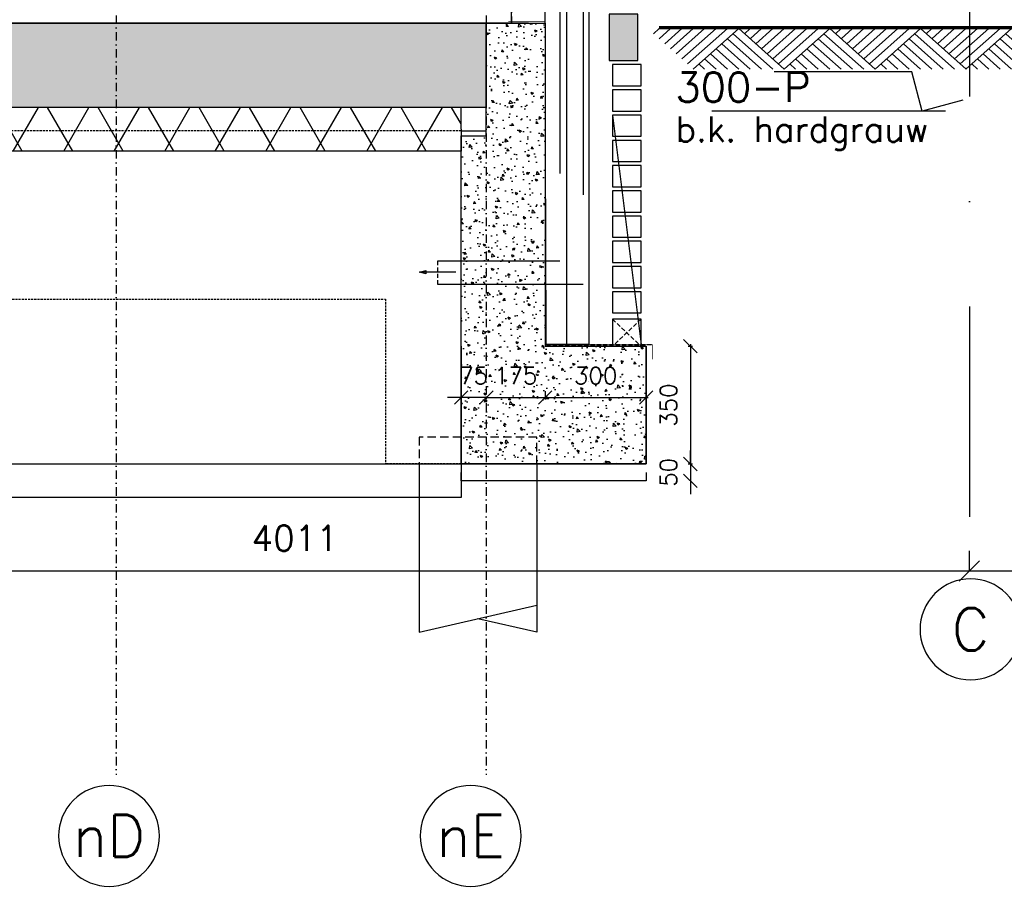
# Model space of a CAD drawing. Extents: x 149262 to 371235, y 141599 to 287858.
# Tile 45 of 60: x 162201 to 165128, y 179971 to 182562. Entities that reach past the tile are written whole.
import ezdxf
from ezdxf.enums import TextEntityAlignment as Align

# ---------------------------------------------------------------- set-up
doc = ezdxf.new("R2010")
doc.units = 0
doc.header["$LTSCALE"] = 50
doc.header["$MEASUREMENT"] = 0
doc.header["$PDMODE"] = 3
doc.header["$PDSIZE"] = 0.1
for name, pattern in [('DASHDOT', [1, 0.5, -0.25, 0, -0.25]), ('DASHED', [0.75, 0.5, -0.25]), ('DD1', [2.66667, 1.66667, -0.5, 0, -0.5]), ('HIDDEN', [0.375, 0.25, -0.125]), ('HIDDEN2', [0.1875, 0.125, -0.0625])]:
    doc.linetypes.add(name, pattern=pattern)
doc.layers.get('0').update_dxf_attribs({"linetype": 'CONTINUOUS'})
doc.layers.get('DEFPOINTS').update_dxf_attribs({"linetype": 'CONTINUOUS'})
for name, color, linetype in [('_DETAILNUMMERS', 4, 'CONTINUOUS'), ('A--01A1_ACEER', 1, 'CONTINUOUS'), ('A--A21--_F-23-', 9, 'CONTINUOUS'), ('A--A22--_F123-', 9, 'CONTINUOUS'), ('A--A23--_F--3-', 9, 'CONTINUOUS'), ('A--L$1-D1-ACEER', 1, 'CONTINUOUS'), ('A--L$7A3-_STRAMIEN', 3, 'CONTINUOUS'), ('A--L11D5_GRONDWERK', 5, 'CONTINUOUS'), ('A--L13D4_VLOEREN', 4, 'CONTINUOUS'), ('A--L13DC4_VLOEREN', 4, 'HIDDEN'), ('A--L16--', 7, 'CONTINUOUS'), ('A--L16--_F123-', 7, 'CONTINUOUS'), ('A--L16D4_FUNDERING', 4, 'CONTINUOUS'), ('A--L17--_F123-', 7, 'CONTINUOUS'), ('A--L21--', 3, 'CONTINUOUS'), ('A--L21--_F--3-', 7, 'CONTINUOUS'), ('A--L21--_F-23-', 4, 'CONTINUOUS'), ('A--L21D1_BUITENWAND', 1, 'CONTINUOUS'), ('A--L21DC1_BUITENWAND', 1, 'HIDDEN'), ('A--L22--', 3, 'CONTINUOUS'), ('A--L22--_F--3-', 7, 'CONTINUOUS'), ('A--L23--', 7, 'CONTINUOUS'), ('A--L23--_F--3-', 7, 'CONTINUOUS'), ('A--L28DC1_KONSTRUKTIES', 1, 'HIDDEN2'), ('A--L31--', 2, 'CONTINUOUS'), ('A--M$1A-_F123-', 1, 'CONTINUOUS'), ('A--M01A1_MAATVOERING', 1, 'CONTINUOUS'), ('A--M01B1_HOOGTE_MAATV', 1, 'CONTINUOUS'), ('A--T$7A-_STRAMIEN', 2, 'CONTINUOUS'), ('A--T01B2_HOOGTE_MAATV', 2, 'CONTINUOUS'), ('A--T01B3_HOOGTE_MAATV', 3, 'CONTINUOUS'), ('STRAMIEN', 8, 'DD1'), ('X--LR---_CP', 7, 'CONTINUOUS')]:
    doc.layers.add(name, color=color, linetype=linetype)
doc.styles.add('ALFA-0_25', font='ROMANS')
doc.styles.add('HIEMSTRA', font='romans.shx')
doc.styles.add('HOOGTEXT', font='ROMANS.shx', dxfattribs={"height": 2.5})
doc.linetypes.add('BATTING', pattern='A,0.0001,-0.1,[134,ltypeshp.shx,S=0.1,R=0,X=-0.1,Y=0],-0.2,[134,ltypeshp.shx,S=0.1,R=180,X=0.1,Y=0],-0.1', length=0.4001)
doc.dimstyles.get("Standard").update_dxf_attribs({"dimscale": 50, "dimtxt": 2.5, "dimasz": 2, "dimexe": 0.3, "dimexo": 0.3, "dimgap": 2, "dimtad": 1, "dimdec": 0, "dimzin": 0, "dimdsep": 46, "dimtxsty": 'HIEMSTRA', "dimblk1": 'OBLIQUE', "dimblk2": 'OBLIQUE', "dimsah": 1, "dimcen": 0.09, "dimdle": 0.3, "dimclrd": 1, "dimclre": 1, "dimclrt": 2, "dimadec": 0, "dimazin": 0, "dimtfac": 1, "dimtdec": 4, "dimtix": 1, "dimtmove": 2, "dimatfit": 3, "dimldrblk": 'OBLIQUE', "dimfxl": 0, "dimtvp": 625, "dimtolj": 1, "dimtzin": 0, "dimarcsym": 0})
doc.dimstyles.new('STANDARD$0', dxfattribs={"dimscale": 30, "dimtxt": 2.5, "dimasz": 2, "dimexe": 2, "dimexo": 0, "dimgap": 2, "dimtad": 1, "dimdec": 0, "dimzin": 0, "dimdsep": 46, "dimtxsty": 'ALFA-0_25', "dimblk1": 'OBLIQUE', "dimblk2": 'OBLIQUE', "dimsah": 1, "dimcen": -3, "dimdle": 2, "dimclrd": 1, "dimclre": 1, "dimclrt": 2, "dimadec": 0, "dimazin": 0, "dimtfac": 0.666667, "dimtofl": 0, "dimtmove": 2, "dimatfit": 3, "dimldrblk": 'OBLIQUE', "dimfxl": 0, "dimtvp": 0.833333, "dimtolj": 1, "dimtzin": 0, "dimarcsym": 0})

# ---------------------------------------------------------------- blocks, each defined once
blk = doc.blocks.new('Q010075-')
at = {"layer": 'A--L17--_F123-', "color": 1, "linetype": 'DASHED'}
blk.add_lwpolyline([(-175, 0), (-175, 80), (175, 80), (175, 0)], dxfattribs=at)
at = {"layer": 'A--L17--_F123-', "color": 1, "linetype": 'Continuous'}
for points in [[(175, 0), (175, -500), (-175, -420)], [(-175, 0), (-175, -500), (0, -460)]]:
    blk.add_lwpolyline(points, dxfattribs=at)
at = {"layer": 'X--LR---_CP'}
for p in [(-175, 0), (-175, 0), (175, 0)]:
    blk.add_point(p, dxfattribs=at)
blk = doc.blocks.new('*U606')
at = {"layer": 'A--L23--_F--3-', "color": 2, "linetype": 'Continuous'}
blk.add_lwpolyline([(0, 0), (0, -25), (-550, -25), (-550, 0)], dxfattribs=at)
blk = doc.blocks.new('*U604')
at = {"layer": 'A--A22--_F123-', "linetype": 'Continuous'}
h = blk.add_hatch(dxfattribs=at)
h.set_pattern_fill('ALFALINE', color=256, scale=300, style=0)
h.set_pattern_definition([(45, (-163713, -182551.78), (-212.13203, 212.13203), [])])
h.paths.add_polyline_path([(0, 0), (-50, 0), (-50, 3100), (0, 3100), (50, 3100), (50, 0)])
at = {"layer": 'A--L22--_F--3-', "color": 4, "linetype": 'Continuous'}
for points in [[(0, 0), (-50, 0), (-50, 3100), (0, 3100)], [(0, 0), (50, 0), (50, 3100), (0, 3100)]]:
    blk.add_lwpolyline(points, dxfattribs=at)
blk = doc.blocks.new('_OBLIQUE')
at = {"color": 0, "linetype": 'ByBlock'}
blk.add_line((-0.5, -0.5), (0.5, 0.5), dxfattribs=at)
blk = doc.blocks.new('*D272')
at = {"layer": 'A--M$1A-_F123-', "color": 1, "lineweight": -2}
for p, q in [((163513, 181439.1), (163473, 181439.1)), ((163513, 181442.7), (163513, 181433.1)), ((163588, 181439.1), (163513, 181439.1)), ((163588, 181442.7), (163588, 181433.1)), ((163588, 181439.1), (163628, 181439.1))]:
    blk.add_line(p, q, dxfattribs=at)
at = {"layer": 'DEFPOINTS', "color": 0}
for p in [(163513, 181448.7), (163513, 181439.1), (163588, 181448.7)]:
    blk.add_point(p, dxfattribs=at)
at = {"layer": 'A--M$1A-_F123-', "color": 1, "lineweight": -2, "xscale": 40, "yscale": 40, "zscale": 40}
blk.add_blockref('_OBLIQUE', (163513, 181439.1), dxfattribs=at)
at = {"layer": 'A--M$1A-_F123-', "color": 1, "lineweight": -2, "xscale": 40, "yscale": 40, "zscale": 40, "rotation": 180}
blk.add_blockref('_OBLIQUE', (163588, 181439.1), dxfattribs=at)
at = {"layer": 'A--M$1A-_F123-', "color": 2, "insert": (163550.5, 181504.1), "char_height": 50, "attachment_point": 5, "style": 'HIEMSTRA'}
blk.add_mtext('\\A1;75', dxfattribs=at)
blk = doc.blocks.new('*D273')
at = {"layer": 'A--M$1A-_F123-', "color": 1, "lineweight": -2}
for p, q in [((163588, 181439.1), (163548, 181439.1)), ((163588, 181439.1), (163763.1, 181439.1)), ((163763.1, 181439.1), (163803.1, 181439.1))]:
    blk.add_line(p, q, dxfattribs=at)
at = {"layer": 'DEFPOINTS', "color": 0}
for p in [(163588, 181439.1), (163763.1, 181439.1), (163763.1, 181439.1)]:
    blk.add_point(p, dxfattribs=at)
at = {"layer": 'A--M$1A-_F123-', "color": 1, "lineweight": -2, "xscale": 40, "yscale": 40, "zscale": 40}
blk.add_blockref('_OBLIQUE', (163588, 181439.1), dxfattribs=at)
at = {"layer": 'A--M$1A-_F123-', "color": 1, "lineweight": -2, "xscale": 40, "yscale": 40, "zscale": 40, "rotation": 180}
blk.add_blockref('_OBLIQUE', (163763.1, 181439.1), dxfattribs=at)
at = {"layer": 'A--M$1A-_F123-', "color": 2, "insert": (163675.6, 181504.1), "char_height": 50, "attachment_point": 5, "style": 'HIEMSTRA'}
blk.add_mtext('\\A1;175', dxfattribs=at)
blk = doc.blocks.new('*D274')
at = {"layer": 'A--M$1A-_F123-', "color": 1, "lineweight": -2}
for p, q in [((163763.1, 181457.7), (163763.1, 181433.1)), ((164063, 181457.7), (164063, 181433.1)), ((163757.1, 181439.1), (164069, 181439.1))]:
    blk.add_line(p, q, dxfattribs=at)
at = {"layer": 'DEFPOINTS', "color": 0}
for p in [(163763.1, 181463.7), (164063, 181463.7), (164063, 181439.1)]:
    blk.add_point(p, dxfattribs=at)
at = {"layer": 'A--M$1A-_F123-', "color": 1, "lineweight": -2, "xscale": 40, "yscale": 40, "zscale": 40, "rotation": 180}
blk.add_blockref('_OBLIQUE', (163763.1, 181439.1), dxfattribs=at)
at = {"layer": 'A--M$1A-_F123-', "color": 1, "lineweight": -2, "xscale": 40, "yscale": 40, "zscale": 40}
blk.add_blockref('_OBLIQUE', (164063, 181439.1), dxfattribs=at)
at = {"layer": 'A--M$1A-_F123-', "color": 2, "insert": (163913.1, 181504.1), "char_height": 50, "attachment_point": 5, "style": 'HIEMSTRA'}
blk.add_mtext('\\A1;300', dxfattribs=at)
blk = doc.blocks.new('*D276')
at = {"layer": 'A--M$1A-_F123-', "color": 1, "lineweight": -2}
for p, q in [((164188.4, 181591.8), (164200.6, 181591.8)), ((164194.6, 181597.8), (164194.6, 181235.8)), ((164188.4, 181241.8), (164200.6, 181241.8))]:
    blk.add_line(p, q, dxfattribs=at)
at = {"layer": 'DEFPOINTS', "color": 0}
for p in [(164182.4, 181591.8), (164182.4, 181241.8), (164194.6, 181241.8)]:
    blk.add_point(p, dxfattribs=at)
at = {"layer": 'A--M$1A-_F123-', "color": 1, "lineweight": -2, "xscale": 40, "yscale": 40, "zscale": 40}
for p, rotation in [((164194.6, 181591.8), 90), ((164194.6, 181241.8), 270)]:
    blk.add_blockref('_OBLIQUE', p, dxfattribs=dict(at, rotation=rotation))
at = {"layer": 'A--M$1A-_F123-', "color": 2, "insert": (164129.6, 181416.8), "char_height": 50, "attachment_point": 5, "rotation": 90, "style": 'HIEMSTRA'}
blk.add_mtext('\\A1;350', dxfattribs=at)
blk = doc.blocks.new('*D277')
at = {"layer": 'A--M$1A-_F123-', "color": 1, "lineweight": -2}
for p, q in [((164194.6, 181241.8), (164194.6, 181281.8)), ((164194.6, 181241.8), (164194.6, 181191.8)), ((164194.6, 181191.8), (164194.6, 181151.8))]:
    blk.add_line(p, q, dxfattribs=at)
at = {"layer": 'DEFPOINTS', "color": 0}
for p in [(164194.6, 181241.8), (164194.6, 181191.8), (164194.6, 181191.8)]:
    blk.add_point(p, dxfattribs=at)
at = {"layer": 'A--M$1A-_F123-', "color": 1, "lineweight": -2, "xscale": 40, "yscale": 40, "zscale": 40}
for p, rotation in [((164194.6, 181241.8), 270), ((164194.6, 181191.8), 90)]:
    blk.add_blockref('_OBLIQUE', p, dxfattribs=dict(at, rotation=rotation))
at = {"layer": 'A--M$1A-_F123-', "color": 2, "insert": (164129.6, 181216.8), "char_height": 50, "attachment_point": 5, "rotation": 90, "style": 'HIEMSTRA'}
blk.add_mtext('\\A1;50', dxfattribs=at)
blk = doc.blocks.new('*D297')
at = {"layer": 'A--M$1A-_F123-', "color": 1, "lineweight": -2}
for p, q in [((165024, 180923.6), (165024, 180983.6)), ((169035, 180923.6), (169035, 180983.6)), ((164964, 180923.6), (169095, 180923.6))]:
    blk.add_line(p, q, dxfattribs=at)
at = {"layer": 'DEFPOINTS', "color": 0}
for p in [(165024, 180923.6), (169035, 180923.6), (169035, 180923.6)]:
    blk.add_point(p, dxfattribs=at)
at = {"layer": 'A--M$1A-_F123-', "color": 1, "lineweight": -2, "xscale": 60, "yscale": 60, "zscale": 60, "rotation": 180}
blk.add_blockref('_OBLIQUE', (165024, 180923.6), dxfattribs=at)
at = {"layer": 'A--M$1A-_F123-', "color": 1, "lineweight": -2, "xscale": 60, "yscale": 60, "zscale": 60}
blk.add_blockref('_OBLIQUE', (169035, 180923.6), dxfattribs=at)
at = {"layer": 'A--M$1A-_F123-', "color": 2, "insert": (167029.5, 181021.1), "char_height": 75, "attachment_point": 5, "style": 'ALFA-0_25'}
blk.add_mtext('\\A1;4011', dxfattribs=at)
blk = doc.blocks.new('*D219')
at = {"layer": 'A--M$1A-_F123-', "color": 1, "lineweight": -2}
for p, q in [((161013, 180923.6), (161013, 180983.6)), ((165024, 180923.6), (165024, 180983.6)), ((160953, 180923.6), (165084, 180923.6))]:
    blk.add_line(p, q, dxfattribs=at)
at = {"layer": 'DEFPOINTS', "color": 0}
for p in [(161013, 180923.6), (165024, 180923.6), (165024, 180923.6)]:
    blk.add_point(p, dxfattribs=at)
at = {"layer": 'A--M$1A-_F123-', "color": 1, "lineweight": -2, "xscale": 60, "yscale": 60, "zscale": 60, "rotation": 180}
blk.add_blockref('_OBLIQUE', (161013, 180923.6), dxfattribs=at)
at = {"layer": 'A--M$1A-_F123-', "color": 1, "lineweight": -2, "xscale": 60, "yscale": 60, "zscale": 60}
blk.add_blockref('_OBLIQUE', (165024, 180923.6), dxfattribs=at)
at = {"layer": 'A--M$1A-_F123-', "color": 2, "insert": (163018.5, 181021.1), "char_height": 75, "attachment_point": 5, "style": 'ALFA-0_25'}
blk.add_mtext('\\A1;4011', dxfattribs=at)
blk = doc.blocks.new('*U580')
at = {"layer": 'A--A21--_F-23-', "linetype": 'Continuous'}
h = blk.add_hatch(dxfattribs=at)
h.set_pattern_fill('ALFAISO', color=256, scale=130, angle=180.0001, style=0)
h.set_pattern_definition([(240, (-0.0001, 65), (112.5834, -64.9998), []), (300, (-0.0001, 65), (112.5832, 65.0002), [])])
h.paths.add_polyline_path([(0, 0), (0, -65), (-6082.7, -65), (-6147.7, 0), (-6212.7, 65), (0, 65)])
at = {"layer": 'A--L21--_F--3-', "color": 3, "linetype": 'Continuous'}
for points in [[(0, 0), (0, 65), (-6212.7, 65), (-6212.7, 65)], [(0, 0), (0, -65), (-6082.7, -65), (-6082.7, -65)]]:
    blk.add_lwpolyline(points, dxfattribs=at)
blk = doc.blocks.new('*U577')
at = {"layer": 'A--L23--_F--3-', "color": 2, "linetype": 'Continuous'}
blk.add_lwpolyline([(0, 0), (0, -20), (-6500.9, -20), (-6500.9, 0)], dxfattribs=at)
blk = doc.blocks.new('HOOGTEP')
at = {"layer": 'A--M01A1_MAATVOERING'}
for p, q in [((0, 0), (0.624, 2.33)), ((0.624, 2.33), (8.794, 2.33)), ((-2.415, 0.647), (0, 0))]:
    blk.add_line(p, q, dxfattribs=at)
at = {"layer": 'A--M01B1_HOOGTE_MAATV'}
blk.add_line((-1.379, 0), (0.911, 0), dxfattribs=at)
at = {"layer": 'A--T01B2_HOOGTE_MAATV', "style": 'HOOGTEXT', "flags": 4}
blk.add_attdef('TEKST', (1.84, -0.671), '', height=1.5, dxfattribs=at)
at = {"layer": 'A--T01B3_HOOGTE_MAATV', "style": 'HOOGTEXT', "flags": 4}
blk.add_attdef('HOOGTE', (1.673, 3.819), '', height=1.75, dxfattribs=at)
blk = doc.blocks.new('Q010064-')
at = {"layer": 'A--L16--_F123-', "color": 1, "linetype": 'Continuous'}
for points in [[(37.5, -37.5), (75, 0)], [(75, -75), (150, 0)], [(112.5, -112.5), (225, 0)], [(150, -150), (300, 0)], [(187.5, -187.5), (375, 0)], [(225, -225), (450, 0)], [(262.5, -262.5), (525, 0)], [(300, -300), (600, 0)], [(900, -300), (600, 0)], [(825, -300), (562.5, -37.5)], [(675, -300), (487.5, -112.5)], [(750, -300), (525, -75)], [(525, -300), (412.5, -187.5)], [(600, -300), (450, -150)], [(450, -300), (375, -225)], [(375, -300), (337.5, -262.5)]]:
    blk.add_lwpolyline(points, dxfattribs=at)
at = {"layer": 'X--LR---_CP'}
blk.add_point((600, 0), dxfattribs=at)
blk.add_point((600, 0), dxfattribs=at)
blk = doc.blocks.new('A$C1CA82ED4')
at = {"layer": 'A--L16--', "xscale": 0.4504033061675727, "yscale": 0.3999999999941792}
for p in [(-16.9, 120), (253.4, 120), (523.6, 120), (793.8, 120), (1064.1, 120)]:
    blk.add_blockref('Q010064-', p, dxfattribs=at)

msp = doc.modelspace()

# ---------------------------------------------------------------- hatches: boundary and pattern name
at = {"layer": 'A--A23--_F--3-'}
h = msp.add_hatch(dxfattribs=at)
h.set_pattern_fill('ALFABET', color=256, scale=40, angle=1, style=0, pattern_type=2)
h.set_pattern_definition([(46, (98041.84, 208488.68), (-172.64155, 166.718), []), (51, (98041.84, 208488.68), (287.29845, -20.0899), [30, -330]), (356, (98041.84, 208488.68), (-60.7431, 299.8624), [24, -264]), (101.4514, (98065.78, 208487), (226.5556, 279.7724), [25.4961, -280.4568]), (47.1842, (98040.44, 208568.66), (427.9869, -58.7472), [45, -495]), (97.6356, (98076.1, 208563.77), (367.0079, 396.1126), [38.244, -420.6852]), (352.1842, (98040.44, 208568.66), (367.0076, 396.113), [36, -396]), (22, (98080.78, 208549.37), (241.5371, -156.85604), [30, -330]), (327, (98080.78, 208549.37), (92.2491, 291.7144), [24, -264]), (72.4514, (98100.9, 208536.3), (333.7863, 134.8581), [25.4961, -280.4568]), (38.5, (98041.84, 208488.68), (2.53928, 133.22215), [0, -260.8, 0, -268, 0, -265]), (8.5, (98041.84, 208488.68), (102.45841, 159.57714), [0, -152.8, 0, -254.8, 0, -101]), (328.5, (97952.65, 208487.12), (213.6539, -5.29398), [0, -100, 0, -312, 0, -414]), (318.5, (97912.65, 208486.42), (232.5401, 44.1071), [0, -130, 0, -207.2, 0, -294]), (318.5, (97912.65, 208486.42), (232.5401, 44.1071), [0, -130, 0, -207.2, 0, -294])])
h.paths.add_polyline_path([(163588, 182301.8), (157200.3, 182301.8), (157200.3, 182551.8), (163588, 182551.8)])
h = msp.add_hatch(dxfattribs=at)
h.set_pattern_fill('AR-CONC', color=256, scale=10, style=0)
h.set_pattern_definition([(130, (316327.255, 90145.88), (-71.726018, -6.275213), [7.5, -82.5]), (185, (316327.255, 90145.88), (13.875133, 75.219213), [6, -66]), (79.5486, (316321.28, 90145.36), (-57.850938, 68.943954), [6.37402, -70.11421]), (133.8158, (316327.255, 90165.88), (-106.724105, -16.5519), [11.25, -123.75]), (83.3644, (316318.36, 90164.5), (-93.46627, 97.41179), [9.56103, -105.1713]), (188.8158, (316327.25, 90165.88), (-93.466195, 97.41186), [9, -99]), (159, (316317.255, 90160.88), (-59.690705, -40.26189), [7.5, -82.5]), (214, (316317.255, 90160.88), (-24.331533, 72.515005), [6, -66]), (108.5486, (316312.28, 90157.527), (-84.022263, 32.25305), [6.37402, -70.11421]), (142.5, (316327.255, 90145.882), (-1.2159855, 33.2893854), [0, -65.2, 0, -67, 0, -66.25]), (172.5, (316327.255, 90145.88), (-26.306954, 39.441171), [0, -38.2, 0, -63.7, 0, -25.25]), (212.5, (316349.555, 90145.882), (-53.3822436, -2.255487), [0, -25, 0, -78, 0, -103.5]), (222.5, (316359.555, 90145.88), (-58.318617, 10.010498), [0, -32.5, 0, -51.8, 0, -73.5])])
h.paths.add_polyline_path([(164063, 181241.8), (163513, 181241.8), (163513, 182216.8), (163588, 182216.8), (163588, 182551.8), (163763.1, 182551.8), (163763.1, 181596.8), (163763.1, 181591.8), (164063, 181591.8)])
at = {"layer": 'A--L31--'}
msp.add_hatch(color=8, dxfattribs=at).paths.add_polyline_path([(163953, 182578.7), (164038, 182578.7), (164038, 182440.7), (163953, 182440.7)])

# ---------------------------------------------------------------- linework, layer by layer
at = {"layer": 'A--01A1_ACEER', "linetype": 'BATTING', "ltscale": 30}
msp.add_line((163827.5, 181596.8), (163827.5, 189401.8), dxfattribs=at)
at = {"layer": 'A--01A1_ACEER'}
for p, q in [((163893, 183328.8), (163893, 181596.8)), ((163893, 181596.8), (163763.2, 181596.8))]:
    msp.add_line(p, q, dxfattribs=at)
at = {"layer": 'A--L$1-D1-ACEER'}
msp.add_line((163497.7, 181812), (163390.5, 181812), dxfattribs=at)
msp.add_line((163497.7, 181812), (163390.5, 181812), dxfattribs=at)
msp.add_lwpolyline([(163408.2, 181807), (163388.2, 181812), (163388.2, 181812), (163408.2, 181817)], close=True, dxfattribs=at)
msp.add_lwpolyline([(163408.2, 181807), (163388.2, 181812), (163388.2, 181812), (163408.2, 181817)], close=True, dxfattribs=at)
at = {"layer": 'A--L$7A3-_STRAMIEN', "linetype": 'Continuous', "extrusion": (0, 0, -1)}
for centre in [(165027.5, 180750.2), (162466.5, 180136.1), (163541.5, 180136.1)]:
    msp.add_ellipse(centre, major_axis=(-106.1, 106.1), ratio=1, dxfattribs=at)
at = {"layer": 'A--L11D5_GRONDWERK'}
for p, q in [((164102, 182541.8), (168356.3, 182541.8)), ((164102, 182538.8), (168856.3, 182538.8)), ((164102, 182535.8), (169356.3, 182535.8))]:
    msp.add_line(p, q, dxfattribs=at)
at = {"layer": 'A--L13D4_VLOEREN'}
msp.add_line((163513, 182231.8), (163588, 182231.8), dxfattribs=at)
at = {"layer": 'A--L13DC4_VLOEREN'}
msp.add_line((163766.5, 181596.8), (164081.5, 181596.8), dxfattribs=at)
at = {"layer": 'A--L13DC4_VLOEREN', "const_width": 2}
msp.add_lwpolyline([(163653.4, 182556.9), (163763, 182556.9), (163766.5, 181596.8), (164081.5, 181596.8), (164081.5, 181574.9), (164081.5, 181552.9)], dxfattribs=at)
at = {"layer": 'A--L16D4_FUNDERING'}
msp.add_lwpolyline([(164063, 181241.8), (163513, 181241.8), (163513, 182216.8), (163588, 182216.8), (163588, 182551.8), (163763.1, 182551.8), (163763.1, 181596.8), (163763.1, 181591.8), (164063, 181591.8)], close=True, dxfattribs=at)
for points in [[(163513, 181591.8), (163513, 181241.8), (164063, 181241.8)], [(164063, 181241.8), (164063, 181591.8), (163763, 181591.8)]]:
    msp.add_lwpolyline(points, dxfattribs=at)
at = {"layer": 'A--L21--'}
for points in [[(163953, 182440.7), (164038, 182440.7), (164038, 182578.7), (163953, 182578.7)], [(163963, 182365.7), (164048, 182365.7), (164048, 182428.7), (163963, 182428.7)], [(163963, 182290.7), (164048, 182290.7), (164048, 182353.7), (163963, 182353.7)]]:
    msp.add_lwpolyline(points, close=True, dxfattribs=at)
at = {"layer": 'A--L21--_F-23-', "linetype": 'Continuous'}
msp.add_lwpolyline([(163588, 182301.8), (157200.3, 182301.8), (157200.3, 182551.8), (157200.3, 182551.8), (157200.3, 182551.8), (163588, 182551.8)], close=True, dxfattribs=at)
at = {"layer": 'A--L21D1_BUITENWAND'}
msp.add_line((163963, 182278.7), (164048, 181596.8), dxfattribs=at)
for points in [[(163963, 182215.7), (164048, 182215.7), (164048, 182278.7), (163963, 182278.7)], [(163963, 182140.7), (164048, 182140.7), (164048, 182203.7), (163963, 182203.7)], [(163963, 182065.7), (164048, 182065.7), (164048, 182128.7), (163963, 182128.7)], [(163963, 181990.7), (164048, 181990.7), (164048, 182053.7), (163963, 182053.7)], [(163963, 181915.7), (164048, 181915.7), (164048, 181978.7), (163963, 181978.7)], [(163963, 181840.7), (164048, 181840.7), (164048, 181903.7), (163963, 181903.7)], [(163963, 181765.7), (164048, 181765.7), (164048, 181828.7), (163963, 181828.7)], [(163963, 181690.7), (164048, 181690.7), (164048, 181753.7), (163963, 181753.7)], [(163963, 181591.8), (164048, 181591.8), (164048, 181671.8), (163963, 181671.8)]]:
    msp.add_lwpolyline(points, close=True, dxfattribs=at)
at = {"layer": 'A--L21DC1_BUITENWAND', "ltscale": 50}
for p, q in [((163806.3, 182729.8), (163806.3, 181844.8)), ((163876.3, 182666.8), (163876.3, 181774.8)), ((163806.3, 181844.8), (163443.1, 181844.8)), ((163806.3, 181844.8), (163443.1, 181844.8)), ((163876.3, 181774.8), (163443.1, 181774.8)), ((163876.3, 181774.8), (163443.1, 181774.8))]:
    msp.add_line(p, q, dxfattribs=at)
at = {"layer": 'A--L21DC1_BUITENWAND'}
for p, q in [((163443.1, 181844.8), (163443.1, 181774.8)), ((163443.1, 181844.8), (163443.1, 181774.8)), ((163963, 181671.8), (164048, 181591.8)), ((164048, 181671.8), (163963, 181591.8)), ((164048, 181671.8), (163963, 181671.8))]:
    msp.add_line(p, q, dxfattribs=at)
at = {"layer": 'A--L28DC1_KONSTRUKTIES'}
for p, q in [((163513, 182231.8), (159582.8, 182231.8)), ((152888, 181731.8), (163288, 181731.8)), ((163288, 181731.8), (163288, 181241.8)), ((163513, 181241.8), (163288, 181241.8))]:
    msp.add_line(p, q, dxfattribs=at)
at = {"layer": 'A--L31--'}
msp.add_lwpolyline([(152663, 181241.8), (163513, 181241.8), (163513, 181141.8), (152663, 181141.8)], close=True, dxfattribs=at)
at = {"layer": 'STRAMIEN', "linetype": 'DASHDOT'}
for p, q in [((162488, 200460.9), (162488, 180318.1)), ((163588, 200460.9), (163588, 180318.1))]:
    msp.add_line(p, q, dxfattribs=at)
at = {"layer": 'STRAMIEN', "linetype": 'DASHDOT', "ltscale": 25}
for p, q in [((165024, 200460.9), (165024, 180900.2)), ((164883.8, 182290.7), (164030.7, 182290.7))]:
    msp.add_line(p, q, dxfattribs=at)

# ---------------------------------------------------------------- block references
ref = msp.add_blockref('HOOGTEP', (164883.8, 182290.7), dxfattribs=dict(xscale=-50, yscale=50, zscale=50))
ref.add_attrib('TEKST', 'b.k. hardgrauw', (164150.4, 182199.3), dxfattribs={"layer": 'A--T01B2_HOOGTE_MAATV', "height": 75, "style": 'HOOGTEXT', "flags": 4})
ref.add_attrib('HOOGTE', '300-P', (164150.4, 182317.9), dxfattribs={"layer": 'A--T01B3_HOOGTE_MAATV', "height": 87.5, "style": 'HOOGTEXT', "flags": 4})
at = {"layer": '_DETAILNUMMERS'}
msp.add_blockref('A$C1CA82ED4', (164085.1, 182415.8), dxfattribs=at)
at = {"layer": 'A--L21--', "linetype": 'Continuous'}
msp.add_blockref('*U580', (163513, 182236.8), dxfattribs=at)
at = {"layer": 'A--L21D1_BUITENWAND'}
msp.add_blockref('*U577', (163663, 182571.8), dxfattribs=at)
at = {"layer": 'A--L22--'}
msp.add_blockref('*U604', (163713, 182551.8), dxfattribs=at)
at = {"layer": 'A--L23--'}
msp.add_blockref('*U606', (164063, 181216.8), dxfattribs=at)
at = {"layer": 'A--L28DC1_KONSTRUKTIES', "xscale": -1}
msp.add_blockref('Q010075-', (163563, 181241.8), dxfattribs=at)

# ---------------------------------------------------------------- texts
at = {"layer": 'A--T$7A-_STRAMIEN', "style": 'ALFA-0_25'}
for s, p in [('C', (165027.5, 180750.2)), ('nD', (162466.5, 180136.1)), ('nE', (163541.5, 180136.1))]:
    msp.add_text(s, height=125, dxfattribs=at).set_placement(p, align=Align.MIDDLE_CENTER)

# ---------------------------------------------------------------- dimensions: what is measured, and where the dimension line sits
at = {"layer": 'A--M$1A-_F123-'}
for base, p1, p2, picture, middle in [((164194.6, 181241.8), (164182.4, 181591.8), (164182.4, 181241.8), '*D276', (164129.6, 181416.8)), ((164194.6, 181191.8), (164194.6, 181241.8), (164194.6, 181191.8), '*D277', (164129.6, 181216.8))]:
    dim = msp.add_linear_dim(base=base, p1=p1, p2=p2, angle=270, dimstyle='Standard', override={"dimscale": 20}, dxfattribs=at)
    dim.commit()
    dim.dimension.update_dxf_attribs({"geometry": picture, "text_midpoint": middle})
for base, p1, p2, picture, middle in [((163513, 181439.1), (163588, 181448.7), (163513, 181448.7), '*D272', (163550.5, 181504.1)), ((163763.1, 181439.1), (163588, 181439.1), (163763.1, 181439.1), '*D273', (163675.6, 181504.1)), ((164063, 181439.1), (163763.1, 181463.7), (164063, 181463.7), '*D274', (163913.1, 181504.1))]:
    dim = msp.add_linear_dim(base=base, p1=p1, p2=p2, dimstyle='Standard', override={"dimscale": 20}, dxfattribs=at)
    dim.commit()
    dim.dimension.update_dxf_attribs({"geometry": picture, "text_midpoint": middle})
for base, p1, p2, picture, middle in [((165024, 180923.6), (161013, 180923.6), (165024, 180923.6), '*D219', (163018.5, 181021.1)), ((169035, 180923.6), (165024, 180923.6), (169035, 180923.6), '*D297', (167029.5, 181021.1))]:
    dim = msp.add_linear_dim(base=base, p1=p1, p2=p2, dimstyle='STANDARD$0', dxfattribs=at)
    dim.commit()
    dim.dimension.update_dxf_attribs({"geometry": picture, "text_midpoint": middle})

doc.saveas('drawing.dxf')
